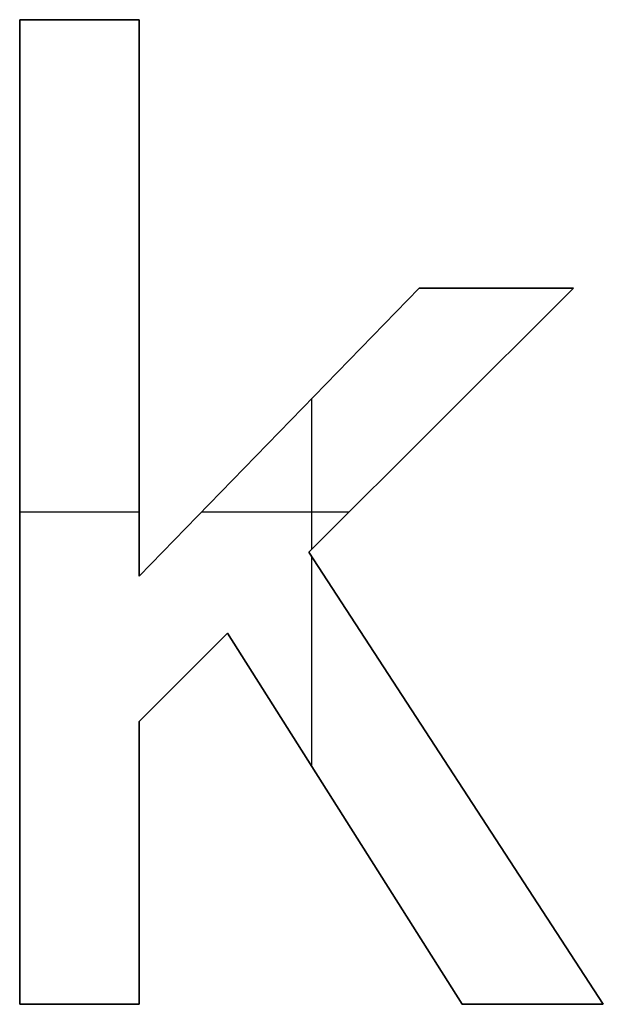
# Model space of a CAD drawing. Header units: millimetres. Extents: x 13281 to 14181, y -10285 to -9647.
# Tile 6 of 7: x 13357 to 13375, y -9677 to -9647. Entities that reach past the tile are written whole.
import ezdxf

# ---------------------------------------------------------------- set-up
doc = ezdxf.new("R2010")
doc.units = ezdxf.units.MM
doc.header["$MEASUREMENT"] = 0
doc.layers.add('Default', color=7, linetype='Continuous', true_color=0xffffff)

msp = doc.modelspace()

# ---------------------------------------------------------------- linework, layer by layer
at = {"layer": 'Default'}
for p, q in [((13357.428, -9676.615), (13357.428, -9646.796)), ((13357.428, -9646.796), (13361.042, -9646.796)), ((13357.428, -9676.615, 1), (13357.428, -9646.796, 1)), ((13357.428, -9646.796, 1), (13357.428, -9646.796)), ((13357.428, -9646.796, 1), (13361.042, -9646.796, 1)), ((13357.428, -9646.796, 0.5), (13357.428, -9676.615, 0.5)), ((13361.042, -9646.796, 0.5), (13357.428, -9646.796, 0.5)), ((13359.235, -9646.796), (13359.235, -9646.796, 1)), ((13361.042, -9646.796), (13361.042, -9663.651)), ((13361.042, -9646.796, 1), (13361.042, -9646.796)), ((13361.042, -9646.796, 1), (13361.042, -9663.651, 1)), ((13361.042, -9663.651, 0.5), (13361.042, -9646.796, 0.5)), ((13361.042, -9663.651), (13369.516, -9654.928)), ((13361.042, -9663.651, 1), (13369.516, -9654.928, 1)), ((13369.516, -9654.928, 0.5), (13361.042, -9663.651, 0.5)), ((13374.184, -9654.928), (13366.181, -9662.922)), ((13374.184, -9654.928, 1), (13366.181, -9662.922, 1)), ((13366.181, -9662.922, 0.5), (13374.184, -9654.928, 0.5)), ((13369.516, -9654.928), (13374.184, -9654.928)), ((13369.516, -9654.928, 1), (13369.516, -9654.928)), ((13369.516, -9654.928, 1), (13374.184, -9654.928, 1)), ((13374.184, -9654.928, 0.5), (13369.516, -9654.928, 0.5)), ((13371.85, -9654.928), (13371.85, -9654.928, 1)), ((13374.184, -9654.928, 1), (13374.184, -9654.928)), ((13361.042, -9655.223), (13361.042, -9655.223, 1)), ((13366.258, -9658.283), (13366.258, -9662.846)), ((13366.258, -9658.283, 1), (13366.258, -9662.846, 1)), ((13370.183, -9658.925), (13370.183, -9658.925, 1)), ((13365.279, -9659.29), (13365.279, -9659.29, 1)), ((13357.428, -9661.705), (13361.042, -9661.705)), ((13357.428, -9661.705), (13357.428, -9661.705, 1)), ((13357.428, -9661.705, 1), (13361.042, -9661.705, 1)), ((13362.932, -9661.705), (13367.4, -9661.705)), ((13362.932, -9661.705, 1), (13367.4, -9661.705, 1)), ((13366.181, -9662.922), (13375.088, -9676.615)), ((13366.181, -9662.922, 1), (13366.181, -9662.922)), ((13366.181, -9662.922, 1), (13375.088, -9676.615, 1)), ((13375.088, -9676.615, 0.5), (13366.181, -9662.922, 0.5)), ((13366.258, -9663.04), (13366.258, -9669.398)), ((13366.258, -9663.04, 1), (13366.258, -9669.398, 1)), ((13361.042, -9663.651, 1), (13361.042, -9663.651)), ((13363.719, -9665.376), (13361.042, -9668.053)), ((13363.719, -9665.376, 1), (13361.042, -9668.053, 1)), ((13361.042, -9668.053, 0.5), (13363.719, -9665.376, 0.5)), ((13370.812, -9676.615), (13363.719, -9665.376)), ((13370.812, -9676.615, 1), (13363.719, -9665.376, 1)), ((13363.719, -9665.376, 1), (13363.719, -9665.376)), ((13363.719, -9665.376, 0.5), (13370.812, -9676.615, 0.5)), ((13362.38, -9666.715), (13362.38, -9666.715, 1)), ((13361.042, -9668.053), (13361.042, -9676.615)), ((13361.042, -9668.053, 1), (13361.042, -9668.053)), ((13361.042, -9668.053, 1), (13361.042, -9676.615, 1)), ((13361.042, -9676.615, 0.5), (13361.042, -9668.053, 0.5)), ((13370.634, -9669.769), (13370.634, -9669.769, 1)), ((13367.266, -9670.996), (13367.266, -9670.996, 1)), ((13361.042, -9672.334), (13361.042, -9672.334, 1)), ((13361.042, -9676.615), (13357.428, -9676.615)), ((13357.428, -9676.615), (13357.428, -9676.615, 1)), ((13361.042, -9676.615, 1), (13357.428, -9676.615, 1)), ((13357.428, -9676.615, 0.5), (13361.042, -9676.615, 0.5)), ((13359.235, -9676.615), (13359.235, -9676.615, 1)), ((13361.042, -9676.615, 1), (13361.042, -9676.615)), ((13375.088, -9676.615), (13370.812, -9676.615)), ((13375.088, -9676.615, 1), (13370.812, -9676.615, 1)), ((13370.812, -9676.615, 1), (13370.812, -9676.615)), ((13370.812, -9676.615, 0.5), (13375.088, -9676.615, 0.5)), ((13372.95, -9676.615), (13372.95, -9676.615, 1)), ((13375.088, -9676.615, 1), (13375.088, -9676.615))]:
    msp.add_line(p, q, dxfattribs=at)

doc.saveas('drawing.dxf')
